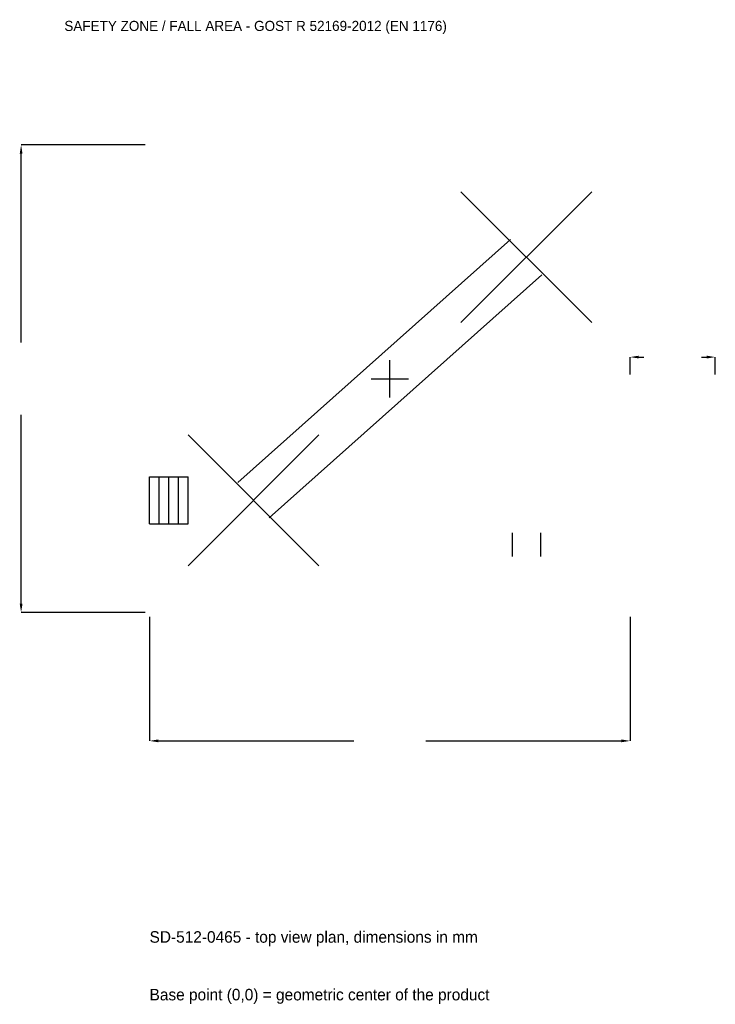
# Model space of a CAD drawing. Extents: x -8473 to 7450, y -14320 to 8218.
import ezdxf

# ---------------------------------------------------------------- set-up
doc = ezdxf.new("R2010")
doc.units = 0
for name, color, linetype in [('GP_MAF_zona_bezopasnosti', 1, 'Continuous'), ('ZSK_DANNYE', 3, 'Continuous'), ('ZSK_KONTUR', 7, 'Continuous'), ('ZSK_RAZMERY', 8, 'Continuous')]:
    doc.layers.add(name, color=color, linetype=linetype)
doc.dimstyles.new('ORION', dxfattribs={"dimtxt": 330, "dimasz": 198, "dimexe": 1.25, "dimexo": 99, "dimtad": 1, "dimcen": 2.5, "dimazin": 3, "dimtfac": 1, "dimtmove": 0, "dimatfit": 3})

# ---------------------------------------------------------------- blocks, each defined once
blk = doc.blocks.new('_CLOSEDFILLED')
at = {"color": 0, "linetype": 'BYBLOCK'}
blk.add_solid([(-1, 0.16), (0, 0), (-1, -0.16)], dxfattribs=at)
blk = doc.blocks.new('*D1')
for p, q in [((-5500, -5449), (-5500, -8290)), ((5500, -5449), (5500, -8290)), ((-5302, -8290), (-825, -8290)), ((825, -8290), (5302, -8290))]:
    blk.add_line(p, q)
at = {"layer": 'Defpoints'}
for p in [(-5500, -5350), (5500, -5350), (-5500, -8290)]:
    blk.add_point(p, dxfattribs=at)
at = {"layer": 'ZSK_RAZMERY', "xscale": 198, "yscale": 198, "rotation": 180}
blk.add_blockref('_CLOSEDFILLED', (-5500, -8290), dxfattribs=at)
at = {"layer": 'ZSK_RAZMERY', "xscale": 198, "yscale": 198}
blk.add_blockref('_CLOSEDFILLED', (5500, -8290), dxfattribs=at)
blk = doc.blocks.new('*D2')
for p, q in [((-5599, 5350), (-8440, 5350)), ((-8440, 825), (-8440, 5152)), ((-8440, -5152), (-8440, -825)), ((-5599, -5350), (-8440, -5350))]:
    blk.add_line(p, q)
at = {"layer": 'Defpoints'}
for p in [(-5500, 5350), (-8440, -5350), (-5500, -5350)]:
    blk.add_point(p, dxfattribs=at)
at = {"layer": 'ZSK_RAZMERY', "xscale": 198, "yscale": 198}
for p, rotation in [((-8440, 5350), 90), ((-8440, -5350), 270)]:
    blk.add_blockref('_CLOSEDFILLED', p, dxfattribs=dict(at, rotation=rotation))
blk = doc.blocks.new('*D3')
for p, q in [((5500, 99), (5500, 495)), ((5698, 495), (5815, 495)), ((7135, 495), (7252, 495)), ((7450, 99), (7450, 495))]:
    blk.add_line(p, q)
at = {"layer": 'Defpoints'}
for p in [(5500, 495), (5500, 0), (7450, 0)]:
    blk.add_point(p, dxfattribs=at)
at = {"layer": 'ZSK_RAZMERY', "xscale": 198, "yscale": 198, "rotation": 180}
blk.add_blockref('_CLOSEDFILLED', (5500, 495), dxfattribs=at)
at = {"layer": 'ZSK_RAZMERY', "xscale": 198, "yscale": 198}
blk.add_blockref('_CLOSEDFILLED', (7450, 495), dxfattribs=at)
blk = doc.blocks.new('B1')
at = {"layer": 'ZSK_KONTUR'}
for p, q in [((1624, 1284), (4620, 4280)), ((1624, 4280), (4620, 1284)), ((-3480.774, -2379.379), (2763.226, 3184.621)), ((-2763.226, -3184.621), (3480.774, 2379.379)), ((-4620, -4280), (-1624, -1284)), ((-4620, -1284), (-1624, -4280)), ((-5500, -2242.72), (-4620, -2242.72)), ((-5500, -3321.28), (-5500, -2242.72)), ((-5280, -3321.28), (-5280, -2242.72)), ((-5060, -3321.28), (-5060, -2242.72)), ((-4840, -3321.28), (-4840, -2242.72)), ((-4620, -3321.28), (-4620, -2242.72)), ((-5500, -3321.28), (-4620, -3321.28)), ((2798.432, -3531), (2798.432, -4070.28)), ((3445.568, -3531), (3445.568, -4070.28))]:
    blk.add_line(p, q, dxfattribs=at)
at = {"layer": 'ZSK_RAZMERY'}
for p, q in [((0, -428), (0, 428)), ((-428, 0), (428, 0))]:
    blk.add_line(p, q, dxfattribs=at)
at = {"layer": 'GP_MAF_zona_bezopasnosti', "color": 1}
blk.add_text('SAFETY ZONE / FALL AREA - GOST R 52169-2012 (EN 1176)', height=231, dxfattribs=at).set_placement((-7450, 7960))
at = {"layer": 'ZSK_RAZMERY'}
dim = blk.add_linear_dim(base=(-8440, -5350), p1=(-5500, -5350), p2=(-5500, 5350), angle=90, dimstyle='ORION', dxfattribs=at)
dim.commit()
dim.dimension.update_dxf_attribs({"geometry": '*D2', "text_midpoint": (-8440, 0)})
for base, p1, p2, picture, middle in [((5500, 495), (5500, 0), (7450, 0), '*D3', (6475, 495)), ((-5500, -8290), (-5500, -5350), (5500, -5350), '*D1', (0, -8290))]:
    dim = blk.add_linear_dim(base=base, p1=p1, p2=p2, dimstyle='ORION', dxfattribs=at)
    dim.commit()
    dim.dimension.update_dxf_attribs({"geometry": picture, "text_midpoint": middle})

msp = doc.modelspace()

# ---------------------------------------------------------------- block references
msp.add_blockref('B1', (0, 0))

# ---------------------------------------------------------------- texts
at = {"layer": 'ZSK_DANNYE', "color": 3}
msp.add_text('SD-512-0465 - top view plan, dimensions in mm', height=264, dxfattribs=at).set_placement((-5500, -12910))
at = {"layer": 'ZSK_DANNYE', "color": 7}
msp.add_text('Base point (0,0) = geometric center of the product', height=264, dxfattribs=at).set_placement((-5500, -14230))

doc.saveas('drawing.dxf')
